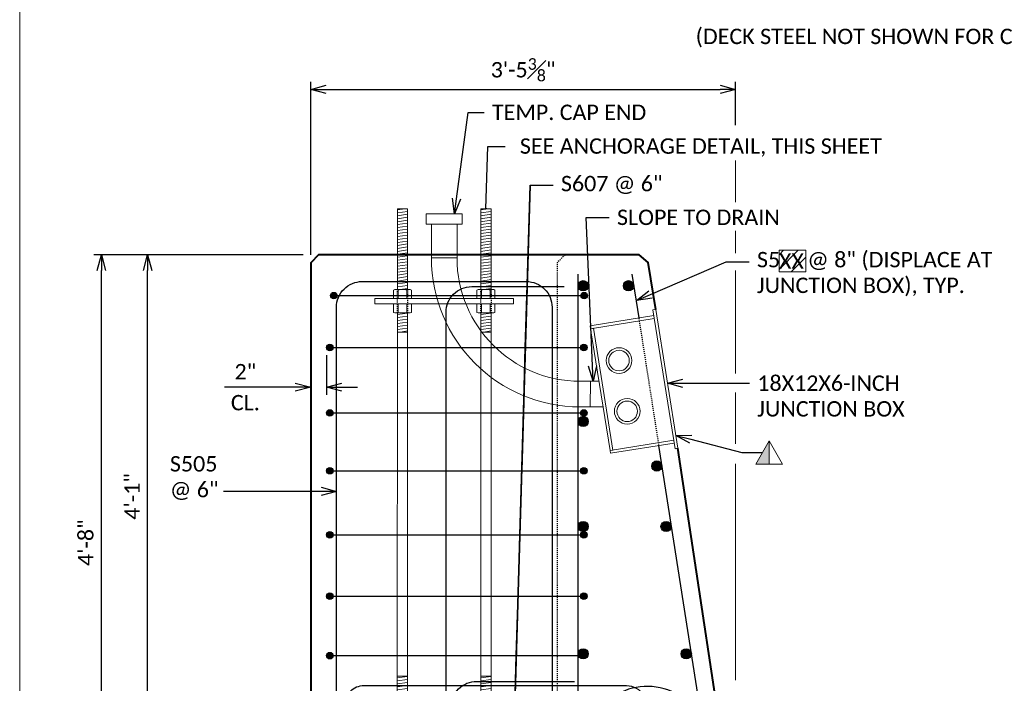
# Model space of a CAD drawing. Extents: x -1659 to 205, y -2369 to -1849.
# Tile 2 of 20: x -1415 to -1319, y -2315 to -2251. Entities that reach past the tile are written whole.
import ezdxf
from ezdxf import colors
from ezdxf.entities.mleader import LeaderData, LeaderLine
from ezdxf.enums import TextEntityAlignment as Align
from ezdxf.math import Vec2, Vec3

# ---------------------------------------------------------------- set-up
doc = ezdxf.new("R2010")
doc.units = 0
doc.header["$MEASUREMENT"] = 0
doc.linetypes.add('Wisdot2', pattern=[0.125, 0.0625, -0.0625])
doc.layers.add('B_ANNO_DESIGN_NOTES', color=1, linetype='Continuous', lineweight=18, true_color=0xff0000)
for name, color, linetype, lineweight in [('B_ANNO_DIM', 7, 'Continuous', 18), ('B_ANNO_SYMB', 7, 'Continuous', 18), ('B_ANNO_TEXT', 7, 'Continuous', 18), ('B_CONC_PPT', 12, 'Continuous', 40), ('B_DETAIL', 7, 'Continuous', 18), ('B_DETAIL_HIDDEN', 7, 'Wisdot2', 25), ('B_REBAR', 5, 'Continuous', 25), ('B_STEEL', 92, 'Continuous', 18)]:
    doc.layers.add(name, color=color, linetype=linetype, lineweight=lineweight)
doc.layers.add('B_ANNO_NOPLOT', color=47, linetype='Continuous', lineweight=18, plot=False)
doc.styles.add('Annotative', font='calibri.ttf', dxfattribs={"height": 0.0625})
doc.styles.get("Standard").update_dxf_attribs({"font": 'calibri.ttf'})
doc.dimstyles.new('Annotative', dxfattribs={"dimscale": 0, "dimtxt": 0.0625, "dimasz": 0.0625, "dimexe": 0.03125, "dimexo": 0.03125, "dimgap": 0.03125, "dimtad": 1, "dimdec": 3, "dimzin": 3, "dimdsep": 46, "dimlunit": 4, "dimtxsty": 'Standard', "dimblk": 'OPEN30', "dimcen": 0.03125, "dimaunit": 1, "dimadec": 0, "dimazin": 3, "dimtfac": 0.75, "dimtdec": 3, "dimtofl": 0, "dimtmove": 0, "dimatfit": 3, "dimldrblk": 'OPEN30', "dimfxl": 1, "dimtfill": 1, "dimfrac": 1, "dimtolj": 1, "dimtzin": 0, "dimarcsym": 0})

# ---------------------------------------------------------------- blocks, each defined once
blk = doc.blocks.new('INS_SS56ELEC_BASE')
at = {"layer": 'B_ANNO_NOPLOT', "flags": 128}
blk.add_lwpolyline([(0, 0), (0, 252), (323.9277, 252), (323.9277, 238.8552), (378, 238.8552), (378, 40.4996), (316.5708, 40.4996), (316.5708, 0)], close=True, dxfattribs=at)
at = {"layer": 'B_ANNO_DIM', "style": 'Annotative'}
for tag, p in [('BAR1', (199.7292, 243.0173)), ('BAR2', (201.4129, 162.5233)), ('BAR3', (224.5166, 162.5745))]:
    blk.add_attdef(tag, p, '', height=1.5, dxfattribs=at)
at = {"layer": 'B_ANNO_TEXT', "style": 'Annotative'}
blk.add_attdef('BAR4', (229.4197, 168.6587), '', height=1.5, dxfattribs=at)
blk = doc.blocks.new('rebar - section A')
at = {"layer": 'B_REBAR'}
h = blk.add_hatch(color=256, dxfattribs=at)
edge = h.paths.add_edge_path()
edge.add_arc((26.234, 53), 0.5, 0, 360)
h = blk.add_hatch(color=256, dxfattribs=at)
edge = h.paths.add_edge_path()
edge.add_arc((30.66, 53), 0.5, 0, 360)
h = blk.add_hatch(color=256, dxfattribs=at)
edge = h.paths.add_edge_path()
edge.add_arc((1.949, 52.044), 0.318, 0, 360)
h = blk.add_hatch(color=256, dxfattribs=at)
edge = h.paths.add_edge_path()
edge.add_arc((26.324, 52.044), 0.318, 0, 360)
h = blk.add_hatch(color=256, dxfattribs=at)
edge = h.paths.add_edge_path()
edge.add_arc((1.557, 47), 0.318, 0, 360)
h = blk.add_hatch(color=256, dxfattribs=at)
edge = h.paths.add_edge_path()
edge.add_arc((26.305, 47), 0.318, 0, 360)
h = blk.add_hatch(color=256, dxfattribs=at)
edge = h.paths.add_edge_path()
edge.add_arc((1.557, 40.624), 0.318, 0, 360)
h = blk.add_hatch(color=256, dxfattribs=at)
edge = h.paths.add_edge_path()
edge.add_arc((26.234, 39.794), 0.5, 0, 360)
h = blk.add_hatch(color=256, dxfattribs=at)
edge = h.paths.add_edge_path()
edge.add_arc((26.305, 40.624), 0.318, 0, 360)
h = blk.add_hatch(color=256, dxfattribs=at)
edge = h.paths.add_edge_path()
edge.add_arc((33.41, 35.46), 0.5, 0, 360)
h = blk.add_hatch(color=256, dxfattribs=at)
edge = h.paths.add_edge_path()
edge.add_arc((1.557, 35), 0.318, 0, 360)
h = blk.add_hatch(color=256, dxfattribs=at)
edge = h.paths.add_edge_path()
edge.add_arc((26.305, 35), 0.318, 0, 360)
h = blk.add_hatch(color=256, dxfattribs=at)
edge = h.paths.add_edge_path()
edge.add_arc((26.234, 29.572), 0.5, 0, 360)
h = blk.add_hatch(color=256, dxfattribs=at)
edge = h.paths.add_edge_path()
edge.add_arc((34.316, 29.572), 0.5, 0, 360)
h = blk.add_hatch(color=256, dxfattribs=at)
edge = h.paths.add_edge_path()
edge.add_arc((1.557, 28.764), 0.318, 0, 360)
h = blk.add_hatch(color=256, dxfattribs=at)
edge = h.paths.add_edge_path()
edge.add_arc((26.305, 28.764), 0.318, 0, 360)
h = blk.add_hatch(color=256, dxfattribs=at)
edge = h.paths.add_edge_path()
edge.add_arc((1.557, 22.789), 0.318, 0, 360)
h = blk.add_hatch(color=256, dxfattribs=at)
edge = h.paths.add_edge_path()
edge.add_arc((26.305, 22.789), 0.318, 0, 360)
h = blk.add_hatch(color=256, dxfattribs=at)
edge = h.paths.add_edge_path()
edge.add_arc((1.557, 17), 0.318, 0, 360)
h = blk.add_hatch(color=256, dxfattribs=at)
edge = h.paths.add_edge_path()
edge.add_arc((26.234, 17.18), 0.5, 0, 360)
h = blk.add_hatch(color=256, dxfattribs=at)
edge = h.paths.add_edge_path()
edge.add_arc((26.305, 17), 0.318, 0, 360)
h = blk.add_hatch(color=256, dxfattribs=at)
edge = h.paths.add_edge_path()
edge.add_arc((36.276, 17.18), 0.5, 0, 360)
h = blk.add_hatch(color=256, dxfattribs=at)
edge = h.paths.add_edge_path()
edge.add_arc((1.557, 11), 0.318, 0, 360)
h = blk.add_hatch(color=256, dxfattribs=at)
edge = h.paths.add_edge_path()
edge.add_arc((26.305, 11), 0.318, 0, 360)
h = blk.add_hatch(color=256, dxfattribs=at)
edge = h.paths.add_edge_path()
edge.add_arc((27.4, 5.768), 0.5, 0, 360)
h = blk.add_hatch(color=256, dxfattribs=at)
edge = h.paths.add_edge_path()
edge.add_arc((38.323, 5.768), 0.5, 0, 360)
h = blk.add_hatch(color=256, dxfattribs=at)
edge = h.paths.add_edge_path()
edge.add_arc((1.557, 5), 0.318, 0, 360)
h = blk.add_hatch(color=256, dxfattribs=at)
edge = h.paths.add_edge_path()
edge.add_arc((26.305, 5), 0.318, 0, 360)
h = blk.add_hatch(color=256, dxfattribs=at)
edge = h.paths.add_edge_path()
edge.add_arc((2.057, -1), 0.318, 0, 360)
h = blk.add_hatch(color=256, dxfattribs=at)
edge = h.paths.add_edge_path()
edge.add_arc((26.693, -1), 0.318, 0, 360)
h = blk.add_hatch(color=256, dxfattribs=at)
edge = h.paths.add_edge_path()
edge.add_arc((2.057, -7), 0.318, 0, 360)
h = blk.add_hatch(color=256, dxfattribs=at)
edge = h.paths.add_edge_path()
edge.add_arc((26.693, -7), 0.318, 0, 360)
at = {"layer": 'B_DETAIL_HIDDEN'}
blk.add_line((33.621, 37.455), (31.681, 49.867), dxfattribs=at)
at = {"layer": 'B_REBAR'}
for p, q in [((1.631, 52.044), (26.641, 52.044)), ((1.24, 47), (26.305, 47)), ((1.24, 40.624), (26.305, 40.624)), ((1.24, 35), (26.305, 35)), ((1.24, 28.764), (26.305, 28.764)), ((1.24, 22.789), (26.305, 22.789)), ((1.24, 17), (26.305, 17)), ((1.24, 11), (26.305, 11)), ((40.446, -4.933), (38.408, 8.665)), ((27.436, -5.419), (26.568, 7.298)), ((1.24, 5), (26.305, 5)), ((1.74, -1), (27.01, -1)), ((40.446, -4.933), (47.978, -4.933)), ((1.74, -7), (27.01, -7))]:
    blk.add_line(p, q, dxfattribs=at)
at = {"layer": 'B_REBAR', "flags": 128}
for points in [[(25.714, 54.142), (25.714, 9.179, 1.081794), (37.889, 10.137), (33.621, 37.455)], [(2.207, 2.99), (2.207, 50.916, -0.414214), (4.707, 53.416), (20.707, 53.416, -0.414214), (23.207, 50.916), (23.207, 2.99)], [(12.875, 2.99), (12.875, 50.416, -0.414214), (15.375, 52.916), (24.375, 52.916)], [(24.875, -4.5), (15.875, -4.5, -0.414214), (13.375, -2), (13.375, 12, -0.414214), (15.875, 14.5), (25.375, 14.5)], [(15.01, -4.906), (4.885, -4.906, -0.414214), (3.01, -3.031), (3.01, 12.219, -0.414214), (4.885, 14.094), (30.454, 14.094, -0.272375), (32.093, 13.129), (41.2, -3.263, 0.272375), (42.293, -3.906), (47.978, -3.906)]]:
    blk.add_lwpolyline(points, format="xyb", dxfattribs=at)
blk.add_lwpolyline([(31.681, 49.867), (31.013, 54.142)], dxfattribs=at)
at = {"layer": 'B_REBAR'}
for centre, radius in [((26.234, 53), 0.5), ((30.66, 53), 0.5), ((1.949, 52.044), 0.318), ((26.324, 52.044), 0.318), ((1.557, 47), 0.318), ((26.305, 47), 0.318), ((1.557, 40.624), 0.318), ((26.234, 39.794), 0.5), ((26.305, 40.624), 0.318), ((33.41, 35.46), 0.5), ((1.557, 35), 0.318), ((26.305, 35), 0.318), ((26.234, 29.572), 0.5), ((34.316, 29.572), 0.5), ((1.557, 28.764), 0.318), ((26.305, 28.764), 0.318), ((1.557, 22.789), 0.318), ((26.305, 22.789), 0.318), ((1.557, 17), 0.318), ((26.234, 17.18), 0.5), ((36.276, 17.18), 0.5), ((1.557, 11), 0.318), ((26.305, 11), 0.318), ((27.4, 5.768), 0.5), ((38.323, 5.768), 0.5), ((1.557, 5), 0.318), ((26.305, 5), 0.318), ((2.057, -1), 0.318), ((26.693, -1), 0.318), ((2.057, -7), 0.318), ((26.693, -7), 0.318)]:
    blk.add_circle(centre, radius, dxfattribs=at)
blk.add_arc((32.48, 8.05), 5.96, 5.92096, 187.24925, dxfattribs=at)
blk = doc.blocks.new('_Open30')
at = {"color": 0, "linetype": 'ByBlock', "lineweight": -2}
for p, q in [((-1, 0.268), (0, 0)), ((0, 0), (-1, -0.268)), ((0, 0), (-1, 0))]:
    blk.add_line(p, q, dxfattribs=at)
blk = doc.blocks.new('*D658')
at = {"layer": 'B_ANNO_DIM', "color": 0, "lineweight": -2, "transparency": 16777216}
for p, q in [((28.35, 94.103), (28.35, 110.966)), ((69.725, 106.734), (69.725, 110.966)), ((29.85, 110.216), (68.225, 110.216))]:
    blk.add_line(p, q, dxfattribs=at)
at = {"layer": 'Defpoints', "color": 0, "transparency": 16777216}
for p in [(69.725, 110.216), (69.725, 105.984), (28.35, 93.353)]:
    blk.add_point(p, dxfattribs=at)
at = {"layer": 'B_ANNO_DIM', "color": 0, "lineweight": -2, "transparency": 16777216, "xscale": 1.5, "yscale": 1.5, "zscale": 1.5, "rotation": 180}
blk.add_blockref('_Open30', (28.35, 110.216), dxfattribs=at)
at = {"layer": 'B_ANNO_DIM', "color": 0, "lineweight": -2, "transparency": 16777216, "xscale": 1.5, "yscale": 1.5, "zscale": 1.5}
blk.add_blockref('_Open30', (69.725, 110.216), dxfattribs=at)
at = {"layer": 'B_ANNO_DIM', "color": 0, "transparency": 16777216, "insert": (49.037, 112.13), "char_height": 1.5, "attachment_point": 5, "bg_fill": 3, "box_fill_scale": 1.25, "bg_fill_color": 256, "bg_fill_true_color": 13158600, "bg_fill_transparency": 0}
blk.add_mtext('\\A1;3\'-5{\\H0.75x;\\S3#8;}"', dxfattribs=at)
blk = doc.blocks.new('triangle half solid')
at = {"layer": 'B_ANNO_SYMB'}
blk.add_hatch(color=256, dxfattribs=at).paths.add_polyline_path([(-2.44, 0.375), (-2.44, -1.875), (-3.739, -1.875)])
at = {"layer": 'B_ANNO_SYMB', "flags": 128}
for points in [[(-3.739, -1.875), (-2.44, 0.375), (-1.141, -1.875), (-3.739, -1.875)], [(-2.44, 0.375), (-2.44, -1.875), (-3.739, -1.875), (-2.44, 0.375)]]:
    blk.add_lwpolyline(points, dxfattribs=at)
blk = doc.blocks.new('*D657')
at = {"layer": 'B_ANNO_DIM', "color": 0, "lineweight": -2, "transparency": 16777216}
for p, q in [((27.6, 94.103), (7.213, 94.103)), ((7.963, 39.603), (7.963, 92.603)), ((28.35, 38.103), (7.213, 38.103))]:
    blk.add_line(p, q, dxfattribs=at)
at = {"layer": 'Defpoints', "color": 0, "transparency": 16777216}
for p in [(7.963, 94.103), (28.35, 94.103), (29.1, 38.103)]:
    blk.add_point(p, dxfattribs=at)
at = {"layer": 'B_ANNO_DIM', "color": 0, "lineweight": -2, "transparency": 16777216, "xscale": 1.5, "yscale": 1.5, "zscale": 1.5}
for p, rotation in [((7.963, 94.103), 90), ((7.963, 38.103), 270)]:
    blk.add_blockref('_Open30', p, dxfattribs=dict(at, rotation=rotation))
at = {"layer": 'B_ANNO_DIM', "color": 0, "transparency": 16777216, "insert": (6.444, 66.103), "char_height": 1.5, "attachment_point": 5, "rotation": 90, "bg_fill": 3, "box_fill_scale": 1.25, "bg_fill_color": 256, "bg_fill_true_color": 13158600, "bg_fill_transparency": 0}
blk.add_mtext('\\A1;4\'-8"', dxfattribs=at)
blk = doc.blocks.new('*D684')
at = {"layer": 'B_ANNO_DIM', "color": 0, "lineweight": -2, "transparency": 16777216}
for p, q in [((12.458, 48.603), (12.458, 92.603)), ((35.462, 47.103), (11.708, 47.103))]:
    blk.add_line(p, q, dxfattribs=at)
at = {"layer": 'Defpoints', "color": 0, "transparency": 16777216}
for p in [(12.458, 94.103), (12.458, 94.103), (36.212, 47.103)]:
    blk.add_point(p, dxfattribs=at)
at = {"layer": 'B_ANNO_DIM', "color": 0, "lineweight": -2, "transparency": 16777216, "xscale": 1.5, "yscale": 1.5, "zscale": 1.5}
for p, rotation in [((12.458, 94.103), 90), ((12.458, 47.103), 270)]:
    blk.add_blockref('_Open30', p, dxfattribs=dict(at, rotation=rotation))
at = {"layer": 'B_ANNO_DIM', "color": 0, "transparency": 16777216, "insert": (10.953, 70.603), "char_height": 1.5, "attachment_point": 5, "rotation": 90, "bg_fill": 3, "box_fill_scale": 1.25, "bg_fill_color": 256, "bg_fill_true_color": 13158600, "bg_fill_transparency": 0}
blk.add_mtext('\\A1;4\'-1"', dxfattribs=at)
blk = doc.blocks.new('*D681')
at = {"layer": 'B_ANNO_DIM', "color": 0, "lineweight": -2, "transparency": 16777216}
for p, q in [((29.893, 84.353), (29.893, 80.485)), ((26.85, 81.235), (19.952, 81.235)), ((31.393, 81.235), (32.893, 81.235))]:
    blk.add_line(p, q, dxfattribs=at)
at = {"layer": 'Defpoints', "color": 0, "transparency": 16777216}
for p in [(29.893, 85.103), (28.35, 81.235), (29.893, 81.235)]:
    blk.add_point(p, dxfattribs=at)
at = {"layer": 'B_ANNO_DIM', "color": 0, "lineweight": -2, "transparency": 16777216, "xscale": 1.5, "yscale": 1.5, "zscale": 1.5}
blk.add_blockref('_Open30', (28.35, 81.235), dxfattribs=at)
at = {"layer": 'B_ANNO_DIM', "color": 0, "lineweight": -2, "transparency": 16777216, "xscale": 1.5, "yscale": 1.5, "zscale": 1.5, "rotation": 180}
blk.add_blockref('_Open30', (29.893, 81.235), dxfattribs=at)
at = {"layer": 'B_ANNO_DIM', "color": 0, "transparency": 16777216, "char_height": 1.5, "attachment_point": 5}
for s, insert in [('\\A1;2"', (21.983, 82.743)), ('\\A1;CL.', (21.983, 79.72))]:
    blk.add_mtext(s, dxfattribs=dict(at, insert=insert))
blk = doc.blocks.new('11.5 bolt dia. - section')
at = {"layer": 'B_STEEL'}
h = blk.add_hatch(dxfattribs=at)
h.set_pattern_fill('USER', color=256, scale=0.286, angle=8, style=0, pattern_type=0)
h.set_pattern_definition([(8, (-1379.83424, -2292.87323), (-0.039803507, 0.283216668), [])])
h.paths.add_polyline_path([(-4.559, 5.887), (-3.559, 5.887), (-3.559, 13.75), (-4.559, 13.75)])
h = blk.add_hatch(dxfattribs=at)
h.set_pattern_fill('USER', color=256, scale=0.286, angle=8, style=0, pattern_type=0)
h.set_pattern_definition([(8, (-1371.71092, -2292.87323), (-0.039803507, 0.283216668), [])])
h.paths.add_polyline_path([(3.564, 5.887), (4.564, 5.887), (4.564, 13.75), (3.564, 13.75)])
h = blk.add_hatch(dxfattribs=at)
h.set_pattern_fill('USER', color=256, scale=0.286, angle=8, style=0, pattern_type=0)
h.set_pattern_definition([(8, (-1379.83424, -2297.01023), (-0.039803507, 0.283216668), [])])
h.paths.add_polyline_path([(-4.559, 1.75), (-3.559, 1.75), (-3.559, 3.613), (-4.559, 3.613)])
h = blk.add_hatch(dxfattribs=at)
h.set_pattern_fill('USER', color=256, scale=0.286, angle=8, style=0, pattern_type=0)
h.set_pattern_definition([(8, (-1371.71092, -2297.01023), (-0.039803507, 0.283216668), [])])
h.paths.add_polyline_path([(3.564, 1.75), (4.564, 1.75), (4.564, 3.613), (3.564, 3.613)])
h = blk.add_hatch(dxfattribs=at)
h.set_pattern_fill('USER', color=256, scale=0.286, angle=8, style=0, pattern_type=0)
h.set_pattern_definition([(8, (-1379.8376, -2332.37323), (-0.039803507, 0.283216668), [])])
h.paths.add_polyline_path([(-4.562, -33.613), (-3.559, -33.613), (-3.559, -31.75), (-4.562, -31.75)])
h = blk.add_hatch(dxfattribs=at)
h.set_pattern_fill('USER', color=256, scale=0.286, angle=8, style=0, pattern_type=0)
h.set_pattern_definition([(8, (-1371.7143, -2332.37323), (-0.039803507, 0.283216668), [])])
h.paths.add_polyline_path([(3.561, -33.613), (4.564, -33.613), (4.564, -31.75), (3.561, -31.75)])
h = blk.add_hatch(dxfattribs=at)
h.set_pattern_fill('USER', color=256, scale=0.286, angle=8, style=0, pattern_type=0)
h.set_pattern_definition([(8, (-1379.8376, -2336.51023), (-0.039803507, 0.283216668), [])])
h.paths.add_polyline_path([(-4.562, -37.75), (-3.562, -37.75), (-3.562, -35.887), (-4.562, -35.887)])
h = blk.add_hatch(dxfattribs=at)
h.set_pattern_fill('USER', color=256, scale=0.286, angle=8, style=0, pattern_type=0)
h.set_pattern_definition([(8, (-1371.7143, -2336.51023), (-0.039803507, 0.283216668), [])])
h.paths.add_polyline_path([(3.561, -37.75), (4.561, -37.75), (4.561, -35.887), (3.561, -35.887)])
at = {"layer": 'B_DETAIL_HIDDEN', "ltscale": 0.25, "flags": 128}
for points in [[(-4.559, 3.613), (-4.559, 5.887)], [(-3.559, 5.887), (-3.559, 3.613)], [(3.564, 3.613), (3.564, 5.887)], [(4.564, 5.887), (4.564, 3.613)], [(-4.562, -35.887), (-4.562, -33.613)], [(-3.562, -33.613), (-3.562, -35.887)], [(3.561, -35.887), (3.561, -33.613)], [(4.561, -33.613), (4.561, -35.887)]]:
    blk.add_lwpolyline(points, dxfattribs=at)
at = {"layer": 'B_STEEL'}
for p, q in [((-4.708, 5.887), (-3.409, 5.887)), ((-4.492, 5.05), (-4.492, 5.837)), ((-3.626, 5.05), (-3.626, 5.837)), ((3.415, 5.887), (4.714, 5.887)), ((3.631, 5.05), (3.631, 5.837)), ((4.497, 5.05), (4.497, 5.837)), ((6.75, 5), (6.75, 4.5)), ((-4.492, 4.45), (-4.492, 3.663)), ((-3.626, 4.45), (-3.626, 3.663)), ((3.631, 4.45), (3.631, 3.663)), ((4.497, 4.45), (4.497, 3.663)), ((-4.708, 3.613), (-3.409, 3.613)), ((3.415, 3.613), (4.714, 3.613)), ((-3.413, -33.613), (-4.712, -33.613)), ((-4.495, -34.45), (-4.495, -33.663)), ((-3.629, -34.45), (-3.629, -33.663)), ((4.71, -33.613), (3.411, -33.613)), ((3.628, -34.45), (3.628, -33.663)), ((4.494, -34.45), (4.494, -33.663)), ((6.75, -34.5), (6.75, -35)), ((-4.495, -35.05), (-4.495, -35.837)), ((-3.629, -35.05), (-3.629, -35.837)), ((3.628, -35.05), (3.628, -35.837)), ((4.494, -35.05), (4.494, -35.837)), ((-3.413, -35.887), (-4.712, -35.887)), ((4.71, -35.887), (3.411, -35.887))]:
    blk.add_line(p, q, dxfattribs=at)
at = {"layer": 'B_STEEL', "flags": 128}
for points in [[(-4.559, 5.887), (-3.559, 5.887), (-3.559, 13.75), (-4.559, 13.75), (-4.559, 5.887)], [(3.564, 5.887), (4.564, 5.887), (4.564, 13.75), (3.564, 13.75), (3.564, 5.887)], [(-4.925, 5.05), (-4.925, 5.837)], [(-3.193, 5.837), (-3.193, 5.05)], [(3.198, 5.05), (3.198, 5.837)], [(4.93, 5.837), (4.93, 5.05)], [(6.75, 4.5), (-6.75, 4.5), (-6.75, 5)], [(-6.75, 5), (6.75, 5)], [(-4.925, 4.45), (-4.925, 3.663)], [(-3.193, 3.663), (-3.193, 4.45)], [(3.198, 4.45), (3.198, 3.663)], [(4.93, 3.663), (4.93, 4.45)], [(-4.559, 1.75), (-3.559, 1.75), (-3.559, 3.613), (-4.559, 3.613), (-4.559, 1.75)], [(3.564, 1.75), (4.564, 1.75), (4.564, 3.613), (3.564, 3.613), (3.564, 1.75)], [(-4.562, -31.75), (-4.559, 1.75), (-3.559, 1.75), (-3.559, -31.75), (-4.562, -31.75)], [(3.561, -31.75), (3.564, 1.75), (4.564, 1.75), (4.564, -31.75), (3.561, -31.75)], [(-4.562, -33.613), (-3.559, -33.613), (-3.559, -31.75), (-4.562, -31.75), (-4.562, -33.613)], [(3.561, -33.613), (4.564, -33.613), (4.564, -31.75), (3.561, -31.75), (3.561, -33.613)], [(6.75, -35), (-6.75, -35), (-6.75, -34.5)], [(-6.75, -34.5), (6.75, -34.5)], [(-4.928, -33.663), (-4.928, -34.45)], [(-3.196, -34.45), (-3.196, -33.663)], [(3.195, -33.663), (3.195, -34.45)], [(4.927, -34.45), (4.927, -33.663)], [(-4.928, -35.837), (-4.928, -35.05)], [(-3.196, -35.05), (-3.196, -35.837)], [(3.195, -35.837), (3.195, -35.05)], [(4.927, -35.05), (4.927, -35.837)], [(-4.562, -37.75), (-3.562, -37.75), (-3.562, -35.887), (-4.562, -35.887), (-4.562, -37.75)], [(3.561, -37.75), (4.561, -37.75), (4.561, -35.887), (3.561, -35.887), (3.561, -37.75)]]:
    blk.add_lwpolyline(points, dxfattribs=at)
at = {"layer": 'B_STEEL'}
for centre, radius, start, end in [((-4.708, 5.393), 0.494, 63.9914, 116.00857), ((-4.059, 3.987), 1.9, 76.8261, 103.17394), ((-3.409, 5.393), 0.494, 63.9914, 116.00857), ((3.415, 5.393), 0.494, 63.9914, 116.00857), ((4.064, 3.987), 1.9, 76.8261, 103.17394), ((4.714, 5.393), 0.494, 63.9914, 116.00857), ((-4.708, 5.494), 0.494, 243.9914, 296.0086), ((-4.059, 6.9), 1.9, 256.8261, 283.1739), ((-3.409, 5.494), 0.494, 243.9914, 296.0086), ((3.415, 5.494), 0.494, 243.9914, 296.0086), ((4.064, 6.9), 1.9, 256.8261, 283.1739), ((4.714, 5.494), 0.494, 243.9914, 296.0086), ((-4.708, 4.006), 0.494, 63.9914, 116.0086), ((-4.059, 2.6), 1.9, 76.8261, 103.1739), ((-3.409, 4.006), 0.494, 63.9914, 116.0086), ((3.415, 4.006), 0.494, 63.9914, 116.0086), ((4.064, 2.6), 1.9, 76.8261, 103.1739), ((4.714, 4.006), 0.494, 63.9914, 116.0086), ((-4.708, 4.107), 0.494, 243.99143, 296.0086), ((-4.059, 5.513), 1.9, 256.82606, 283.1739), ((-3.409, 4.107), 0.494, 243.99143, 296.0086), ((3.415, 4.107), 0.494, 243.99143, 296.0086), ((4.064, 5.513), 1.9, 256.82606, 283.1739), ((4.714, 4.107), 0.494, 243.99143, 296.0086), ((-4.712, -34.107), 0.494, 63.99143, 116.0086), ((-4.712, -34.006), 0.494, 243.9914, 296.0086), ((-4.062, -35.513), 1.9, 76.82606, 103.1739), ((-4.062, -32.6), 1.9, 256.8261, 283.1739), ((-3.413, -34.107), 0.494, 63.99143, 116.0086), ((-3.413, -34.006), 0.494, 243.9914, 296.0086), ((3.411, -34.107), 0.494, 63.99143, 116.0086), ((3.411, -34.006), 0.494, 243.9914, 296.0086), ((4.061, -35.513), 1.9, 76.82606, 103.1739), ((4.061, -32.6), 1.9, 256.8261, 283.1739), ((4.71, -34.107), 0.494, 63.99143, 116.0086), ((4.71, -34.006), 0.494, 243.9914, 296.0086), ((-4.712, -35.494), 0.494, 63.9914, 116.0086), ((-4.062, -36.9), 1.9, 76.8261, 103.1739), ((-3.413, -35.494), 0.494, 63.9914, 116.0086), ((3.411, -35.494), 0.494, 63.9914, 116.0086), ((4.061, -36.9), 1.9, 76.8261, 103.1739), ((4.71, -35.494), 0.494, 63.9914, 116.0086), ((-4.712, -35.393), 0.494, 243.9914, 296.00857), ((-4.062, -33.987), 1.9, 256.8261, 283.17394), ((-3.413, -35.393), 0.494, 243.9914, 296.00857), ((3.411, -35.393), 0.494, 243.9914, 296.00857), ((4.061, -33.987), 1.9, 256.8261, 283.17394), ((4.71, -35.393), 0.494, 243.9914, 296.00857)]:
    blk.add_arc(centre, radius, start, end, dxfattribs=at)
blk = doc.blocks.new('*U533')
at = {"layer": 'B_ANNO_NOPLOT', "flags": 128}
blk.add_lwpolyline([(0, 0), (0, 252), (323.92766, 252), (323.92766, 238.85516), (378, 238.85516), (378, 40.49961), (316.57075, 40.49961), (316.57075, 0)], close=True, dxfattribs=at)
at = {"layer": 'B_ANNO_DIM', "style": 'Annotative'}
blk.add_attdef('DIM4', text='', height=1.5, dxfattribs=at).set_placement((141.46827, 90.05015), align=Align.CENTER)
blk.add_attdef('DIM1', text='', height=1.5, rotation=90, dxfattribs=at).set_placement((8.21318, 33.49111), align=Align.CENTER)
blk.add_attdef('BAR15', (44.35556, 14.49408), '', height=1.5, dxfattribs=at)
at = {"layer": 'B_ANNO_TEXT', "style": 'Annotative'}
for tag, p in [('#BR6', (229.57934, 29.44989)), ('BL1', (239.6809, 29.39551)), ('#BR7', (229.56319, 18.08357)), ('BL2', (239.64064, 18.05033))]:
    blk.add_attdef(tag, text='', height=1.5, dxfattribs=at).set_placement(p, align=Align.CENTER)
blk = doc.blocks.new('*U80')
at = {"layer": 'B_ANNO_NOPLOT', "flags": 128}
blk.add_lwpolyline([(0, 0), (0, 252), (323.9277, 252), (323.9277, 238.8552), (378, 238.8552), (378, 40.4996), (316.5708, 40.4996), (316.5708, 0)], close=True, dxfattribs=at)
blk = doc.blocks.new('*U650')
at = {"layer": 'B_ANNO_DESIGN_NOTES'}
h = blk.add_hatch(dxfattribs=at)
h.set_pattern_fill('ANSI31', color=256, scale=8)
h.set_pattern_definition([(45, (68.4796, 217.749), (-0.707107, 0.707107), [])])
h.paths.add_polyline_path([(73.96442, 94.5553), (76.5724, 94.5553), (76.5724, 92.4581), (73.96442, 92.4581)])
blk.add_lwpolyline([(73.96442, 94.5553), (76.5724, 94.5553), (76.5724, 92.4581), (73.96442, 92.4581)], close=True, dxfattribs=at)
at = {"layer": 'B_ANNO_DIM'}
for p, q in [((69.72475, 82.56704), (69.72475, 92.57639)), ((69.72475, 75.72333), (69.72475, 80.71282)), ((69.72475, 52.71377), (69.72475, 73.76567))]:
    blk.add_line(p, q, dxfattribs=at)
at = {"layer": 'B_ANNO_NOPLOT', "flags": 128}
blk.add_lwpolyline([(0, 0), (0, 252), (323.92766, 252), (323.92766, 238.85516), (378, 238.85516), (378, 40.49961), (316.57075, 40.49961), (316.57075, 0)], close=True, dxfattribs=at)
at = {"layer": 'B_CONC_PPT', "lineweight": 40, "flags": 128}
blk.add_lwpolyline([(69.72475, 38.10288), (64.12355, 75.28815)], dxfattribs=at)
at = {"layer": 'B_DETAIL'}
for p, q in [((55.59977, 81.81119), (54.59977, 81.81119)), ((55.59977, 81.81119), (55.57941, 79.31117)), ((56.42697, 81.81119), (55.59977, 81.81119)), ((55.57941, 79.31117), (54.59977, 79.31115)), ((56.82876, 79.31117), (55.59912, 79.31117))]:
    blk.add_line(p, q, dxfattribs=at)
at = {"layer": 'B_DETAIL', "flags": 128}
for points in [[(61.67344, 88.7498), (61.95285, 88.7947), (64.12357, 75.28802), (63.84415, 75.24312), (61.67344, 88.7498)], [(55.5604, 87.2032), (61.76182, 88.19986), (61.80673, 87.92044), (55.60531, 86.92378), (55.5604, 87.2032)], [(55.60531, 86.92378), (55.88275, 86.96837), (57.78688, 75.12041), (57.50944, 75.07582), (55.60531, 86.92378)], [(63.75529, 75.79602), (57.55387, 74.79937), (57.50944, 75.07582), (63.71086, 76.07248), (63.75529, 75.79602)]]:
    blk.add_lwpolyline(points, dxfattribs=at)
at = {"layer": 'B_DETAIL'}
for centre, radius in [((58.38167, 83.82607), 1.25), ((58.38167, 83.82607), 1), ((59.17506, 78.88942), 1.25), ((59.17506, 78.88942), 1)]:
    blk.add_circle(centre, radius, dxfattribs=at)
blk.add_blockref('rebar - section A', (28.65284, 38.10288))
at = {"color": 7, "linetype": 'Continuous', "lineweight": 18}
blk.add_blockref('triangle half solid', (75.4323, 75.63138), dxfattribs=at)
at = {"layer": 'B_ANNO_DIM', "style": 'Annotative'}
for tag, p in [('BAR13', (350.74001, 209.55344)), ('BAR7', (76.98039, 199.62533)), ('BAR8', (76.9892, 192.95794)), ('BAR11', (77.00348, 166.67484)), ('BAR12', (76.97079, 161.32256)), ('BAR9', (77.07092, 141.25155)), ('BAR10', (77.03472, 137.23523)), ('BAR14', (73.9584, 92.76321))]:
    blk.add_attdef(tag, p, '', height=1.5, dxfattribs=at)
at = {"layer": 'B_ANNO_TEXT', "insert": (65.63479, 116.1265), "char_height": 1.5, "width": 38.4735905, "attachment_point": 1, "style": 'Annotative'}
blk.add_mtext('\\pxqc;(DECK STEEL NOT SHOWN FOR CLARITY)', dxfattribs=at)
at = {"layer": 'B_ANNO_TEXT', "style": 'Annotative'}
for tag, p in [('#BR1', (229.62571, 26.61883)), ('#BR2', (229.62571, 23.77403)), ('#BR3', (229.62571, 20.92923)), ('#BR4', (229.62571, 15.23963)), ('#BR5', (229.62571, 12.39483))]:
    blk.add_attdef(tag, text='', height=1.5, dxfattribs=at).set_placement(p, align=Align.CENTER)
at = {"layer": 'B_ANNO_DIM'}
ml = blk.add_multileader_mtext('Standard', dxfattribs=at)
ml.set_content('18X12X6-INCH\\PJUNCTION BOX', color=256)
ml.set_leader_properties()
ml.set_arrow_properties(name='OPEN30')
ml.build(insert=Vec2(0, 0))
ml.multileader.update_dxf_attribs({"text_right_attachment_type": 3, "dogleg_length": 0.0625, "arrow_head_size": 1.5, "scale": 24})
ctx = ml.context
ctx.base_point, ctx.scale, ctx.char_height, ctx.arrow_head_size, ctx.landing_gap_size, ctx.plane_origin = Vec3(71.1003, 81.61466), 24, 1.5, 1.5, 0.75, Vec3(57.69449, 54.4908)
ctx.right_attachment = 3
notes = []
notes.append((ctx, [(0, (1, 1, 0), (69.6003, 81.61466), (1, 0), 1.5, [(0, [(63.10679, 81.61466), (68.97536, 81.61466), (69.28179, 81.61466)], 0, [])])]))
ctx.mtext.insert, ctx.mtext.flow_direction = Vec3(71.8503, 82.37562), 5
ml = blk.add_multileader_mtext('Standard', dxfattribs=at)
ml.set_content('', color=256)
ml.set_leader_properties()
ml.set_arrow_properties(name='OPEN30')
ml.build(insert=Vec2(0, 0))
ml.multileader.update_dxf_attribs({"text_right_attachment_type": 3, "dogleg_length": 0.0625, "arrow_head_size": 1.5, "scale": 24})
ctx = ml.context
ctx.base_point, ctx.scale, ctx.char_height, ctx.arrow_head_size, ctx.landing_gap_size, ctx.plane_origin = Vec3(72.34286, 74.88138), 24, 1.5, 1.5, 0.75, Vec3(65.40284, 79.57546)
ctx.right_attachment = 3
notes.append((ctx, [(0, (1, 1, 0), (70.84286, 74.88138), (1, 0), 1.5, [(0, [(63.9222, 76.54098), (70.34412, 74.88138), (70.34412, 74.88138)], 0, [])])]))
ctx.mtext.insert, ctx.mtext.flow_direction = Vec3(73.09286, 75.63138), 5
for ctx, leaders in notes:
    for number, flags, end, landing, length, lines in leaders:
        leader = LeaderData()
        leader.index, (leader.has_last_leader_line, leader.has_dogleg_vector, leader.attachment_direction) = number, flags
        leader.last_leader_point, leader.dogleg_vector, leader.dogleg_length = Vec3(end), Vec3(landing), length
        for number, points, colour, breaks in lines:
            line = LeaderLine()
            line.index, line.vertices, line.color, line.breaks = number, Vec3.list(points), colors.encode_raw_color(colour), breaks
            leader.lines.append(line)
        ctx.leaders.append(leader)
dim = blk.add_linear_dim(base=(69.72475, 110.21628), p1=(28.34975, 93.35288), p2=(69.72475, 105.9836), dimstyle='Annotative', dxfattribs=at)
dim.commit()
dim.dimension.update_dxf_attribs({"geometry": '*D658', "text_midpoint": (49.03725, 112.12993)})
for p, q in [((69.72475, 99.24537), (69.72475, 103.29419)), ((69.72475, 94.26772), (69.72475, 96.45229))]:
    blk.add_line(p, q, dxfattribs=at)
at = {"layer": 'B_DETAIL'}
for p, q in [((40.09974, 93.81119), (40.09974, 97.09318)), ((42.59977, 93.81119), (42.59977, 97.09318)), ((40.09974, 93.81119), (42.59977, 93.81119))]:
    blk.add_line(p, q, dxfattribs=at)
at = {"layer": 'B_DETAIL', "flags": 128}
for points in [[(39.59975, 97.09318), (43.09975, 97.09318), (43.09975, 98.09318), (39.59975, 98.09318), (39.59975, 97.09318)], [(42.59977, 97.09318), (40.09974, 97.09318)]]:
    blk.add_lwpolyline(points, dxfattribs=at)
at = {"layer": 'B_DETAIL'}
for radius in [14.50003, 12]:
    blk.add_arc((54.59977, 93.81119), radius, 180, 270, dxfattribs=at)
at = {"layer": 'B_DETAIL_HIDDEN', "flags": 128}
blk.add_lwpolyline([(53.09975, 94.10288), (52.34975, 93.35288), (52.34975, 38.85288), (53.09975, 38.10288), (53.09975, 38.10288)], dxfattribs=at)
at = {"layer": 'B_ANNO_TEXT', "insert": (48.7215, 105.45478), "char_height": 1.5, "width": 38.4735905, "attachment_point": 1, "style": 'Annotative'}
blk.add_mtext('\\pxql;SEE ANCHORAGE DETAIL, THIS SHEET', dxfattribs=at)
at = {"layer": 'B_ANNO_DIM'}
dim = blk.add_linear_dim(base=(7.96281, 94.10288), p1=(29.09975, 38.10288), p2=(28.34975, 94.10288), angle=90, dimstyle='Annotative', dxfattribs=at)
dim.commit()
dim.dimension.update_dxf_attribs({"geometry": '*D657', "text_midpoint": (6.44435, 66.10288)})
ml = blk.add_multileader_mtext('Standard', dxfattribs=at)
ml.set_content('TEMP. CAP END', color=256)
ml.set_leader_properties()
ml.set_arrow_properties(name='OPEN30')
ml.build(insert=Vec2(0, 0))
ml.multileader.update_dxf_attribs({"text_right_attachment_type": 3, "dogleg_length": 0.0625, "arrow_head_size": 1.5, "scale": 24})
ctx = ml.context
ctx.base_point, ctx.scale, ctx.char_height, ctx.arrow_head_size, ctx.landing_gap_size, ctx.plane_origin = Vec3(45.24968, 107.97839), 24, 1.5, 1.5, 0.75, Vec3(28.38271, 93.79288)
ctx.right_attachment = 3
notes = []
notes.append((ctx, [(0, (1, 1, 0), (43.69349, 107.97839), (1, 0), 1.55618, [(0, [(42.34975, 98.09318), (43.69349, 107.97839), (43.69349, 107.97839)], 0, [])])]))
ctx.mtext.insert, ctx.mtext.flow_direction = Vec3(45.99968, 108.73762), 5
ml = blk.add_multileader_mtext('Standard', dxfattribs=at)
ml.set_content('S607 @ 6"', color=256)
ml.set_leader_properties()
ml.set_arrow_properties(name='OPEN30')
ml.build(insert=Vec2(0, 0))
ml.multileader.update_dxf_attribs({"text_right_attachment_type": 3, "dogleg_length": 0.0625, "arrow_head_size": 1.5, "scale": 24})
ctx = ml.context
ctx.base_point, ctx.scale, ctx.char_height, ctx.arrow_head_size, ctx.landing_gap_size, ctx.plane_origin = Vec3(51.96961, 100.91144), 24, 1.5, 1.5, 0.75, Vec3(34.86823, 86.72593)
ctx.right_attachment = 3
notes.append((ctx, [(0, (1, 1, 0), (49.71961, 100.91144), (1, 0), 2.25, [(10, [(47.8344, 37.10288), (49.71961, 100.91144), (49.71961, 100.91144), (48.01167, 43.10288), (49.71961, 100.91144), (48.18894, 49.10288), (48.36621, 55.10288), (48.54348, 61.10288), (48.71378, 66.86723), (49.71961, 100.91144), (47.65713, 31.10288), (49.71961, 100.91144), (48.89801, 73.10288), (49.06417, 78.72681), (49.25255, 85.10288), (49.40158, 90.14696)], 0, [])])]))
ctx.mtext.insert, ctx.mtext.flow_direction = Vec3(52.71961, 101.80163), 5
ml = blk.add_multileader_mtext('Standard', dxfattribs=at)
ml.set_content('SLOPE TO DRAIN', color=256)
ml.set_leader_properties()
ml.set_arrow_properties(name='OPEN30')
ml.build(insert=Vec2(0, 0))
ml.multileader.update_dxf_attribs({"text_right_attachment_type": 3, "dogleg_length": 0.0625, "arrow_head_size": 1.5, "scale": 24})
ctx = ml.context
ctx.base_point, ctx.scale, ctx.char_height, ctx.arrow_head_size, ctx.landing_gap_size, ctx.plane_origin = Vec3(57.43273, 97.75589), 24, 1.5, 1.5, 0.75, Vec3(40.65852, 83.57039)
ctx.right_attachment = 3
notes.append((ctx, [(0, (1, 1, 0), (55.18273, 97.75589), (1, 0), 2.25, [(0, [(55.86285, 81.81119), (55.18273, 97.75589), (55.18273, 97.75589)], 0, [])])]))
ctx.mtext.insert, ctx.mtext.flow_direction = Vec3(58.18273, 98.51685), 5
ml = blk.add_multileader_mtext('Standard', dxfattribs=at)
ml.set_content('S5     @ 8" (DISPLACE AT\\PJUNCTION BOX), TYP.', color=256)
ml.set_leader_properties()
ml.set_arrow_properties(name='OPEN30')
ml.build(insert=Vec2(0, 0))
ml.multileader.update_dxf_attribs({"text_right_attachment_type": 3, "dogleg_length": 0.0625, "arrow_head_size": 1.5, "scale": 24})
ctx = ml.context
ctx.base_point, ctx.scale, ctx.char_height, ctx.arrow_head_size, ctx.landing_gap_size, ctx.plane_origin = Vec3(71.06868, 93.45034), 24, 1.5, 1.5, 0.75, Vec3(53.96729, 79.26484)
ctx.right_attachment = 3
notes.append((ctx, [(0, (1, 1, 0), (68.81868, 93.45034), (1, 0), 2.25, [(0, [(60.06977, 89.66119), (68.81868, 93.45034), (68.81868, 93.45034)], 0, [])])]))
ctx.mtext.insert, ctx.mtext.flow_direction = Vec3(71.81868, 94.39938), 5
for ctx, leaders in notes:
    for number, flags, end, landing, length, lines in leaders:
        leader = LeaderData()
        leader.index, (leader.has_last_leader_line, leader.has_dogleg_vector, leader.attachment_direction) = number, flags
        leader.last_leader_point, leader.dogleg_vector, leader.dogleg_length = Vec3(end), Vec3(landing), length
        for number, points, colour, breaks in lines:
            line = LeaderLine()
            line.index, line.vertices, line.color, line.breaks = number, Vec3.list(points), colors.encode_raw_color(colour), breaks
            leader.lines.append(line)
        ctx.leaders.append(leader)
dim = blk.add_linear_dim(base=(12.45773, 94.10288), p1=(36.21179, 47.10288), p2=(12.45773, 94.10288), angle=90, text='4\'-1"', dimstyle='Annotative', dxfattribs=at)
dim.commit()
dim.dimension.update_dxf_attribs({"geometry": '*D684', "text_midpoint": (10.95253, 70.60288)})
at = {"layer": 'B_CONC_PPT', "flags": 128}
blk.add_lwpolyline([(61.95285, 88.7947), (61.21876, 93.36238), (60.34975, 94.10288), (29.09975, 94.10288), (28.34975, 93.35288), (28.34975, 38.85288), (29.09975, 38.10288)], dxfattribs=at)
at = {"layer": 'B_ANNO_DIM'}
dim = blk.add_linear_dim(base=(29.89259, 81.23533), p1=(28.34975, 81.23533), p2=(29.89259, 85.10288), text='2"\\XCL.', dimstyle='Annotative', override={"dimtfill": 0}, dxfattribs=at)
dim.commit()
dim.dimension.update_dxf_attribs({"geometry": '*D681', "text_midpoint": (21.98347, 81.23533), "dimtype": 160})
ml = blk.add_multileader_mtext('Standard', dxfattribs=at)
ml.set_content('S505\\P@ 6"', color=256)
ml.set_leader_properties()
ml.set_arrow_properties(name='OPEN30')
ml.build(insert=Vec2(0, 0))
ml.multileader.update_dxf_attribs({"text_right_attachment_type": 3, "dogleg_length": 0.0625, "arrow_head_size": 1.5, "scale": 24})
ctx = ml.context
ctx.base_point, ctx.scale, ctx.char_height, ctx.arrow_head_size, ctx.landing_gap_size, ctx.plane_origin = Vec3(13.87982, 73.63289), 24, 1.5, 1.5, 0.75, Vec3(31.02784, 71.08789)
ctx.right_attachment = 3
notes = []
notes.append((ctx, [(0, (1, 1, 0), (21.33828, 71.08789), (-1, 0), 1.5, [(0, [(30.86, 71.08789), (26.06933, 71.08789), (25.31269, 71.08789)], 0, [])])]))
ctx.mtext.insert, ctx.mtext.flow_direction = Vec3(14.62982, 74.52308), 5
for ctx, leaders in notes:
    for number, flags, end, landing, length, lines in leaders:
        leader = LeaderData()
        leader.index, (leader.has_last_leader_line, leader.has_dogleg_vector, leader.attachment_direction) = number, flags
        leader.last_leader_point, leader.dogleg_vector, leader.dogleg_length = Vec3(end), Vec3(landing), length
        for number, points, colour, breaks in lines:
            line = LeaderLine()
            line.index, line.vertices, line.color, line.breaks = number, Vec3.list(points), colors.encode_raw_color(colour), breaks
            leader.lines.append(line)
        ctx.leaders.append(leader)
blk = doc.blocks.new('*U771')
at = {"layer": 'B_ANNO_NOPLOT', "flags": 128}
blk.add_lwpolyline([(0, 0), (0, 252), (323.92766, 252), (323.92766, 238.85516), (378, 238.85516), (378, 40.49961), (316.57075, 40.49961), (316.57075, 0)], close=True, dxfattribs=at)
at = {"color": 7, "linetype": 'Continuous', "lineweight": 18}
blk.add_blockref('11.5 bolt dia. - section', (41.34709, 84.85268), dxfattribs=at)
at = {"layer": 'B_ANNO_TEXT', "style": 'Annotative'}
blk.add_attdef('AR1', (332.52293, 49.72689), '', height=1.5, dxfattribs=at)
at = {"layer": 'B_ANNO_DIM'}
blk.add_leader([(45.41141, 98.60288), (45.59768, 104.65837), (47.2961, 104.65837)], dimstyle='Annotative', override={"dimscale": 0, "dimgap": 0.03125, "dimtad": 0}, dxfattribs=at)

msp = doc.modelspace()

# ---------------------------------------------------------------- block references
msp.add_blockref('INS_SS56ELEC_BASE', (-1414.998, -2367.75))

# ---------------------------------------------------------------- next in the draw order: block references
ref = msp.add_blockref('*U650', (-1414.998, -2367.75))
ref.add_attrib('BAR14', 'XX', (-1341.039, -2274.986), dxfattribs={"layer": 'B_ANNO_DIM', "height": 1.5, "style": 'Annotative'})

# ---------------------------------------------------------------- next in the draw order: block references
msp.add_blockref('*U771', (-1414.998, -2367.75))

# ---------------------------------------------------------------- next in the draw order: block references
msp.add_blockref('*U533', (-1414.998, -2367.75))

# ---------------------------------------------------------------- next in the draw order: block references
msp.add_blockref('*U80', (-1414.998, -2367.75))

doc.saveas('drawing.dxf')
